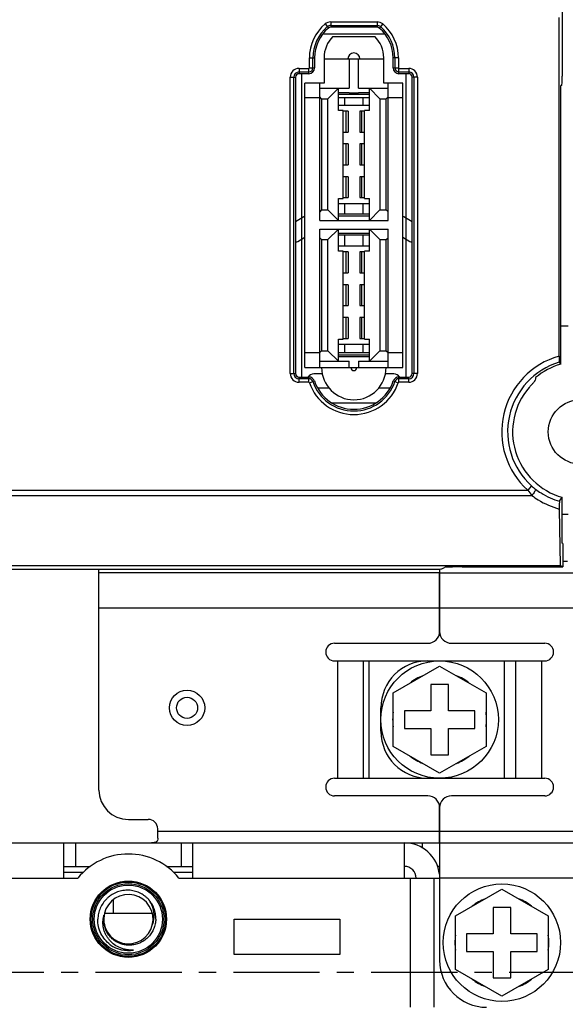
# Model space of a CAD drawing. Header units: millimetres. Extents: x 5740 to 7888, y -1457 to 417.
# Tile 109 of 120: x 7288 to 7335, y -11 to 73. Entities that reach past the tile are written whole.
import ezdxf

# ---------------------------------------------------------------- set-up
doc = ezdxf.new("R2010")
doc.units = ezdxf.units.MM
doc.header["$LTSCALE"] = 23.1
doc.header["$PDMODE"] = 3
doc.header["$PDSIZE"] = 0.31
doc.linetypes.add('CENTER', pattern=[50.8, 31.75, -6.35, 6.35, -6.35])
doc.layers.get('0').update_dxf_attribs({"linetype": 'CONTINUOUS'})
doc.layers.get('Defpoints').update_dxf_attribs({"linetype": 'CONTINUOUS'})
for name, color, linetype in [('3105162200_M5X102', 7, 'CONTINUOUS'), ('4611204032', 7, 'CONTINUOUS'), ('M5_NUT_5P182', 7, 'CONTINUOUS'), ('TEXT', 7, 'CONTINUOUS'), ('W3_BACKPLATE_1SLOT2', 7, 'CONTINUOUS'), ('W3_BACKPLATE_4SLOT2', 7, 'CONTINUOUS'), ('W3_BP_4SLOT_COVER1_2211232', 7, 'CONTINUOUS'), ('W3_BP_5SLOT_PCBA2', 7, 'CONTINUOUS')]:
    doc.layers.add(name, color=color, linetype=linetype)
doc.styles.get("Standard").update_dxf_attribs({"font": 'arial.ttf'})
doc.dimstyles.new('DIMSTYLE_2$0', dxfattribs={"dimtxt": 2.5, "dimasz": 3, "dimexe": 0.18, "dimexo": 0.0625, "dimgap": 0.09, "dimtad": 1, "dimdec": 0, "dimdsep": 46, "dimtxsty": 'Standard', "dimblk": '_FILLED', "dimcen": 0.09, "dimadec": 0, "dimazin": 0, "dimtp": 0.01, "dimtm": 0.01, "dimtfac": 1, "dimtdec": 0, "dimtofl": 0, "dimtmove": 0, "dimatfit": 3, "dimldrblk": '_FILLED', "dimfxl": 0, "dimtolj": 1, "dimarcsym": 0})
doc.dimstyles.new('DIMSTYLE_2$3', dxfattribs={"dimtxt": 2.5, "dimasz": 3, "dimexe": 0.18, "dimexo": 0.0625, "dimgap": 0.09, "dimtad": 1, "dimdec": 0, "dimdsep": 46, "dimtxsty": 'Standard', "dimblk": '_FILLED', "dimcen": 0.09, "dimadec": 0, "dimazin": 0, "dimtp": 0.01, "dimtm": 0.01, "dimtfac": 1, "dimtdec": 0, "dimtofl": 0, "dimtmove": 0, "dimatfit": 3, "dimldrblk": '_FILLED', "dimfxl": 0, "dimtolj": 1, "dimarcsym": 0})

# ---------------------------------------------------------------- blocks, each defined once
blk = doc.blocks.new('_FILLED')
at = {"color": 0, "linetype": 'ByBlock'}
blk.add_solid([(0, 0), (-1, 0.2), (-1, -0.2)], dxfattribs=at)
blk = doc.blocks.new('*D484')
at = {"color": 0, "linetype": 'Continuous', "lineweight": -2}
for p, q in [((7364.095, 203.017), (7500.495, 203.017)), ((7497.995, 198.017), (7497.995, -8.983)), ((7289.595, -13.983), (7500.495, -13.983))]:
    blk.add_line(p, q, dxfattribs=at)
at = {"layer": 'Defpoints', "color": 0, "linetype": 'Continuous'}
for p in [(7363.095, 203.017), (7288.595, -13.983), (7497.995, -13.983)]:
    blk.add_point(p, dxfattribs=at)
at = {"color": 0, "linetype": 'Continuous', "lineweight": -2, "xscale": 5, "yscale": 5, "zscale": 5}
for p, rotation in [((7497.995, 203.017), 90), ((7497.995, -13.983), 270)]:
    blk.add_blockref('_FILLED', p, dxfattribs=dict(at, rotation=rotation))
at = {"color": 0, "linetype": 'Continuous', "insert": (7491.828, 94.867), "char_height": 7.5, "attachment_point": 5, "rotation": 90}
blk.add_mtext('\\A1;217(8.54)', dxfattribs=at)
blk = doc.blocks.new('*D492')
at = {"color": 0, "linetype": 'Continuous', "lineweight": -2}
for p, q in [((7336.095, 37.017), (7336.095, -76.26)), ((7281.095, -8.983), (7281.095, -76.26)), ((7286.095, -73.76), (7331.095, -73.76))]:
    blk.add_line(p, q, dxfattribs=at)
at = {"layer": 'Defpoints', "color": 0, "linetype": 'Continuous'}
for p in [(7336.095, 38.017), (7281.095, -7.983), (7336.095, -73.76)]:
    blk.add_point(p, dxfattribs=at)
at = {"color": 0, "linetype": 'Continuous', "lineweight": -2, "xscale": 5, "yscale": 5, "zscale": 5, "rotation": 180}
blk.add_blockref('_FILLED', (7281.095, -73.76), dxfattribs=at)
at = {"color": 0, "linetype": 'Continuous', "lineweight": -2, "xscale": 5, "yscale": 5, "zscale": 5}
blk.add_blockref('_FILLED', (7336.095, -73.76), dxfattribs=at)
at = {"color": 0, "linetype": 'Continuous', "insert": (7308.595, -67.593), "char_height": 7.5, "attachment_point": 5}
blk.add_mtext('\\A1;55(2.17)', dxfattribs=at)
blk = doc.blocks.new('*D496')
at = {"color": 0, "linetype": 'Continuous', "lineweight": -2}
for p, q in [((7411.356, -2.983), (7411.356, 2.017)), ((7387.025, -7.983), (7413.856, -7.983)), ((7326.039, -13.983), (7413.856, -13.983)), ((7411.356, -18.983), (7411.356, -58.908))]:
    blk.add_line(p, q, dxfattribs=at)
at = {"layer": 'Defpoints', "color": 0, "linetype": 'Continuous'}
for p in [(7386.025, -7.983), (7325.039, -13.983), (7411.356, -13.983)]:
    blk.add_point(p, dxfattribs=at)
at = {"color": 0, "linetype": 'Continuous', "lineweight": -2, "xscale": 5, "yscale": 5, "zscale": 5}
for p, rotation in [((7411.356, -7.983), 270), ((7411.356, -13.983), 90)]:
    blk.add_blockref('_FILLED', p, dxfattribs=dict(at, rotation=rotation))
at = {"color": 0, "linetype": 'Continuous', "insert": (7405.189, -41.445), "char_height": 7.5, "attachment_point": 5, "rotation": 90}
blk.add_mtext('\\A1;6(0.24)', dxfattribs=at)
blk = doc.blocks.new('*D499')
at = {"color": 0, "linetype": 'Continuous', "lineweight": -2}
for p, q in [((7432.687, 107.114), (7342.398, 42.526)), ((7335.87, 38.017), (7336.32, 38.017)), ((7336.095, 37.792), (7336.095, 38.242))]:
    blk.add_line(p, q, dxfattribs=at)
at = {"layer": 'Defpoints', "color": 0, "linetype": 'Continuous'}
for p in [(7338.331, 39.617), (7333.858, 36.417)]:
    blk.add_point(p, dxfattribs=at)
at = {"color": 0, "linetype": 'Continuous', "lineweight": -2, "xscale": 5, "yscale": 5, "zscale": 5, "rotation": 215.577946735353}
blk.add_blockref('_FILLED', (7338.331, 39.617), dxfattribs=at)
at = {"color": 0, "linetype": 'Continuous', "insert": (7408.743, 97.568), "char_height": 7.5, "attachment_point": 5, "rotation": 35.57795}
blk.add_mtext('\\A1;{\\fISOCPEUR|b0|i0|c0|p34;%%C}5.5(0.22)', dxfattribs=at)
blk = doc.blocks.new('*D501')
at = {"color": 0, "linetype": 'Continuous', "lineweight": -2}
for p, q in [((7280.87, -7.983), (7281.32, -7.983)), ((7281.095, -8.208), (7281.095, -7.758)), ((7325.858, -56.342), (7286.359, -13.67))]:
    blk.add_line(p, q, dxfattribs=at)
at = {"layer": 'Defpoints', "color": 0, "linetype": 'Continuous'}
for p in [(7279.226, -5.965), (7282.963, -10.001)]:
    blk.add_point(p, dxfattribs=at)
at = {"color": 0, "linetype": 'Continuous', "lineweight": -2, "xscale": 5, "yscale": 5, "zscale": 5, "rotation": 132.7886541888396}
blk.add_blockref('_FILLED', (7282.963, -10.001), dxfattribs=at)
at = {"color": 0, "linetype": 'Continuous', "insert": (7313.381, -33.785), "char_height": 7.5, "attachment_point": 5, "rotation": 312.78865}
blk.add_mtext('\\A1;{\\fISOCPEUR|b0|i0|c0|p34;%%C}5.5(0.22)', dxfattribs=at)

msp = doc.modelspace()

# ---------------------------------------------------------------- linework, layer by layer
at = {"layer": '3105162200_M5X102', "color": 7}
for p, q in [((7320.145, 15.798), (7324.095, 18.078)), ((7324.095, 18.078), (7328.045, 15.798)), ((7324.845, 16.517), (7323.345, 16.517)), ((7323.345, 16.517), (7323.345, 14.267)), ((7324.845, 14.267), (7324.845, 16.517)), ((7320.145, 11.237), (7320.145, 15.798)), ((7328.045, 15.798), (7328.045, 11.237)), ((7323.345, 14.267), (7321.095, 14.267)), ((7321.095, 14.267), (7321.095, 12.767)), ((7327.095, 14.267), (7324.845, 14.267)), ((7327.095, 12.767), (7327.095, 14.267)), ((7321.095, 12.767), (7323.345, 12.767)), ((7323.345, 12.767), (7323.345, 10.517)), ((7324.845, 12.767), (7327.095, 12.767)), ((7324.845, 10.517), (7324.845, 12.767)), ((7324.095, 8.956), (7320.145, 11.237)), ((7328.045, 11.237), (7324.095, 8.956)), ((7323.345, 10.517), (7324.845, 10.517)), ((7325.445, -3.202), (7329.395, -0.922)), ((7329.395, -0.922), (7333.345, -3.202)), ((7330.145, -2.483), (7328.645, -2.483)), ((7328.645, -2.483), (7328.645, -4.733)), ((7330.145, -4.733), (7330.145, -2.483)), ((7325.445, -7.763), (7325.445, -3.202)), ((7333.345, -3.202), (7333.345, -7.763)), ((7328.645, -4.733), (7326.395, -4.733)), ((7326.395, -4.733), (7326.395, -6.233)), ((7332.395, -4.733), (7330.145, -4.733)), ((7332.395, -6.233), (7332.395, -4.733)), ((7326.395, -6.233), (7328.645, -6.233)), ((7328.645, -6.233), (7328.645, -8.483)), ((7330.145, -6.233), (7332.395, -6.233)), ((7330.145, -8.483), (7330.145, -6.233)), ((7329.395, -10.044), (7325.445, -7.763)), ((7333.345, -7.763), (7329.395, -10.044)), ((7328.645, -8.483), (7330.145, -8.483))]:
    msp.add_line(p, q, dxfattribs=at)
for centre in [(7324.095, 13.517), (7329.395, -5.483)]:
    msp.add_circle(centre, 5, dxfattribs=at)
for centre, start, end in [((7324.095, 13.517), 110.93128, 129.06872), ((7324.095, 13.517), 50.93128, 69.06872), ((7324.095, 13.517), 170.93128, 189.06872), ((7324.095, 13.517), 350.93128, 9.06872), ((7324.095, 13.517), 230.93128, 249.06872), ((7324.095, 13.517), 290.93128, 309.06872), ((7329.395, -5.483), 110.93128, 129.06872), ((7329.395, -5.483), 50.93128, 69.06872), ((7329.395, -5.483), 170.93128, 189.06872), ((7329.395, -5.483), 350.93128, 9.06872), ((7329.395, -5.483), 230.93128, 249.06872), ((7329.395, -5.483), 290.93128, 309.06872)]:
    msp.add_arc(centre, 4, start, end, dxfattribs=at)
at = {"layer": '4611204032', "color": 7}
for p, q in [((7314.154, 71.913), (7319.435, 71.913)), ((7315.017, 71.684), (7318.573, 71.684)), ((7314.255, 69.871), (7314.255, 67.722)), ((7314.255, 69.779), (7319.335, 69.779)), ((7316.401, 69.779), (7316.401, 67.278)), ((7317.188, 67.278), (7317.188, 69.779)), ((7319.335, 67.722), (7319.335, 69.871)), ((7312.375, 42.69), (7312.375, 68.522)), ((7321.214, 68.522), (7321.214, 42.69)), ((7314.255, 67.722), (7312.629, 67.722)), ((7312.629, 43.49), (7312.629, 67.722)), ((7313.886, 56.025), (7313.886, 67.722)), ((7313.886, 67.278), (7316.401, 67.278)), ((7315.474, 67.278), (7314.585, 66.389)), ((7315.474, 65.398), (7315.474, 67.278)), ((7317.188, 67.278), (7319.703, 67.278)), ((7319.004, 66.389), (7318.115, 67.278)), ((7318.115, 65.398), (7318.115, 67.278)), ((7320.96, 67.722), (7319.335, 67.722)), ((7319.703, 56.025), (7319.703, 67.722)), ((7320.96, 43.49), (7320.96, 67.722)), ((7313.886, 66.452), (7312.629, 66.452)), ((7314.036, 66.389), (7313.886, 66.538)), ((7314.036, 66.389), (7314.585, 66.389)), ((7314.036, 66.389), (7314.036, 56.914)), ((7314.585, 56.914), (7314.585, 66.389)), ((7315.474, 66.932), (7316.401, 66.932)), ((7315.474, 66.782), (7318.115, 66.782)), ((7318.115, 66.452), (7315.474, 66.452)), ((7315.992, 66.452), (7315.992, 65.853)), ((7316.401, 66.858), (7316.401, 66.932)), ((7317.188, 66.858), (7316.401, 66.858)), ((7317.188, 66.932), (7318.115, 66.932)), ((7317.188, 66.932), (7317.188, 66.858)), ((7317.597, 65.853), (7317.597, 66.452)), ((7319.004, 66.389), (7319.553, 66.389)), ((7319.004, 66.389), (7319.004, 56.914)), ((7319.553, 66.389), (7319.703, 66.538)), ((7319.553, 56.914), (7319.553, 66.389)), ((7320.96, 66.452), (7319.703, 66.452)), ((7315.474, 65.853), (7318.115, 65.853)), ((7315.88, 65.398), (7315.474, 65.398)), ((7315.88, 57.905), (7315.88, 65.398)), ((7316.299, 65.334), (7315.88, 65.334)), ((7316.144, 63.556), (7316.144, 65.334)), ((7316.299, 65.334), (7316.299, 63.556)), ((7317.709, 65.334), (7317.29, 65.334)), ((7317.29, 65.334), (7317.29, 63.556)), ((7317.445, 65.334), (7317.445, 63.556)), ((7318.115, 65.398), (7317.709, 65.398)), ((7317.709, 57.905), (7317.709, 65.398)), ((7315.88, 63.556), (7316.299, 63.556)), ((7317.29, 63.556), (7317.709, 63.556)), ((7316.299, 62.54), (7315.88, 62.54)), ((7316.144, 60.762), (7316.144, 62.54)), ((7316.299, 62.54), (7316.299, 60.762)), ((7317.709, 62.54), (7317.29, 62.54)), ((7317.29, 62.54), (7317.29, 60.762)), ((7317.445, 62.54), (7317.445, 60.762)), ((7315.88, 60.762), (7316.299, 60.762)), ((7317.29, 60.762), (7317.709, 60.762)), ((7316.299, 59.746), (7315.88, 59.746)), ((7316.144, 57.968), (7316.144, 59.746)), ((7316.299, 59.746), (7316.299, 57.968)), ((7317.709, 59.746), (7317.29, 59.746)), ((7317.29, 59.746), (7317.29, 57.968)), ((7317.445, 59.746), (7317.445, 57.968)), ((7315.474, 57.905), (7315.88, 57.905)), ((7315.474, 56.025), (7315.474, 57.905)), ((7315.88, 57.968), (7316.299, 57.968)), ((7317.29, 57.968), (7317.709, 57.968)), ((7317.709, 57.905), (7318.115, 57.905)), ((7318.115, 56.025), (7318.115, 57.905)), ((7315.474, 57.476), (7318.115, 57.476)), ((7315.992, 57.476), (7315.992, 56.546)), ((7317.597, 56.546), (7317.597, 57.476)), ((7314.036, 56.914), (7313.886, 56.764)), ((7314.036, 56.914), (7314.585, 56.914)), ((7314.585, 56.914), (7315.474, 56.025)), ((7318.115, 56.546), (7315.474, 56.546)), ((7318.115, 56.396), (7315.474, 56.396)), ((7318.115, 56.025), (7319.004, 56.914)), ((7319.004, 56.914), (7319.553, 56.914)), ((7319.553, 56.914), (7319.703, 56.764)), ((7313.886, 56.025), (7319.703, 56.025)), ((7313.886, 55.289), (7319.703, 55.289)), ((7313.886, 43.49), (7313.886, 55.289)), ((7314.036, 54.4), (7313.886, 54.55)), ((7315.474, 55.289), (7314.585, 54.4)), ((7315.474, 53.409), (7315.474, 55.289)), ((7315.474, 54.943), (7318.115, 54.943)), ((7315.474, 54.793), (7318.115, 54.793)), ((7315.992, 54.793), (7315.992, 53.864)), ((7317.597, 53.864), (7317.597, 54.793)), ((7319.004, 54.4), (7318.115, 55.289)), ((7318.115, 53.409), (7318.115, 55.289)), ((7319.553, 54.4), (7319.703, 54.55)), ((7319.703, 43.49), (7319.703, 55.289)), ((7314.036, 54.4), (7314.585, 54.4)), ((7314.036, 54.4), (7314.036, 44.926)), ((7314.585, 44.926), (7314.585, 54.4)), ((7315.474, 53.864), (7318.115, 53.864)), ((7319.004, 54.4), (7319.553, 54.4)), ((7319.004, 54.4), (7319.004, 44.926)), ((7319.553, 44.926), (7319.553, 54.4)), ((7315.88, 53.409), (7315.474, 53.409)), ((7315.88, 45.916), (7315.88, 53.409)), ((7316.299, 53.346), (7315.88, 53.346)), ((7316.144, 51.568), (7316.144, 53.346)), ((7316.299, 53.346), (7316.299, 51.568)), ((7317.709, 53.346), (7317.29, 53.346)), ((7317.29, 53.346), (7317.29, 51.568)), ((7317.445, 53.346), (7317.445, 51.568)), ((7318.115, 53.409), (7317.709, 53.409)), ((7317.709, 45.916), (7317.709, 53.409)), ((7315.88, 51.568), (7316.299, 51.568)), ((7317.29, 51.568), (7317.709, 51.568)), ((7316.299, 50.552), (7315.88, 50.552)), ((7316.144, 48.774), (7316.144, 50.552)), ((7316.299, 50.552), (7316.299, 48.774)), ((7317.709, 50.552), (7317.29, 50.552)), ((7317.29, 50.552), (7317.29, 48.774)), ((7317.445, 50.552), (7317.445, 48.774)), ((7315.88, 48.774), (7316.299, 48.774)), ((7317.29, 48.774), (7317.709, 48.774)), ((7316.299, 47.758), (7315.88, 47.758)), ((7316.144, 45.98), (7316.144, 47.758)), ((7316.299, 47.758), (7316.299, 45.98)), ((7317.709, 47.758), (7317.29, 47.758)), ((7317.29, 47.758), (7317.29, 45.98)), ((7317.445, 47.758), (7317.445, 45.98)), ((7315.474, 45.916), (7315.88, 45.916)), ((7315.474, 44.037), (7315.474, 45.916)), ((7315.474, 45.487), (7318.115, 45.487)), ((7315.88, 45.98), (7316.299, 45.98)), ((7315.992, 45.487), (7315.992, 44.76)), ((7317.29, 45.98), (7317.709, 45.98)), ((7317.597, 44.76), (7317.597, 45.487)), ((7317.709, 45.916), (7318.115, 45.916)), ((7318.115, 44.037), (7318.115, 45.916)), ((7313.886, 44.76), (7312.629, 44.76)), ((7314.036, 44.926), (7313.886, 44.776)), ((7314.036, 44.926), (7314.585, 44.926)), ((7314.585, 44.926), (7315.474, 44.037)), ((7318.115, 44.76), (7315.474, 44.76)), ((7318.115, 44.557), (7315.474, 44.557)), ((7318.115, 44.037), (7319.004, 44.926)), ((7319.004, 44.926), (7319.553, 44.926)), ((7319.553, 44.926), (7319.703, 44.776)), ((7320.96, 44.76), (7319.703, 44.76)), ((7313.886, 44.037), (7316.401, 44.037)), ((7318.115, 44.407), (7315.474, 44.407)), ((7316.401, 43.49), (7316.401, 44.037)), ((7317.188, 44.037), (7319.703, 44.037)), ((7317.188, 44.037), (7317.188, 43.49)), ((7312.629, 43.49), (7320.96, 43.49)), ((7318.636, 40.468), (7314.953, 40.468))]:
    msp.add_line(p, q, dxfattribs=at)
for centre, radius, start, end in [((7316.795, 69.871), 2.54, 134.427, 180), ((7316.795, 69.871), 2.54, 0, 45.573), ((7316.795, 69.779), 0.508, 0, 180), ((7316.795, 43.49), 2.743, 180, 0), ((7316.795, 43.49), 0.254, 180, 0)]:
    msp.add_arc(centre, radius, start, end, dxfattribs=at)
at = {"layer": 'M5_NUT_5P182', "color": 7}
for radius in [3.164, 3.029, 2.9]:
    msp.add_circle((7297.595, -3.483), radius, dxfattribs=at)
for centre, radius, start, end in [((7297.595, -3.483), 2.1, 189.29821, 189.01748), ((7297.599, -3.48), 2.677, 233.47319, 234.19376), ((7297.596, -3.483), 2.672, 234.19384, 234.61939), ((7297.659, -3.531), 2.671, 232.69531, 232.92261), ((7297.595, -3.483), 2.671, 234.65747, 279.60023), ((7297.591, -3.46), 2.695, 277.26887, 278.9876), ((7297.591, -3.46), 2.694, 278.98759, 279.5884)]:
    msp.add_arc(centre, radius, start, end, dxfattribs=at)
for points, knots in [([(7299.935, -3.483), (7299.941, -3.322), (7299.924, -3.078), (7299.852, -2.763), (7299.749, -2.457), (7299.562, -2.096), (7299.305, -1.781), (7299.066, -1.563), (7298.806, -1.371), (7298.447, -1.181), (7297.98, -1.042), (7297.495, -0.998), (7297.011, -1.049), (7296.545, -1.194), (7296.188, -1.387), (7295.928, -1.58), (7295.689, -1.796), (7295.429, -2.109), (7295.234, -2.465), (7295.12, -2.768), (7295.035, -3.08), (7295.005, -3.322), (7295, -3.483)], [0, 0, 0, 0, 0.062471, 0.093746, 0.125022, 0.187495, 0.24997, 0.281247, 0.312524, 0.375001, 0.43748, 0.499961, 0.562443, 0.624926, 0.687412, 0.718691, 0.749971, 0.812459, 0.874948, 0.906227, 0.937506, 1, 1, 1, 1]), ([(7299.766, -3.483), (7299.776, -3.41), (7299.789, -3.262), (7299.785, -3.04), (7299.759, -2.82), (7299.697, -2.531), (7299.566, -2.183), (7299.409, -1.93), (7299.321, -1.811)], [0, 0, 0, 0, 0.12496, 0.249984, 0.375018, 0.500067, 0.749967, 1, 1, 1, 1]), ([(7298.04, -6.117), (7297.85, -6.127), (7297.563, -6.112), (7297.192, -6.03), (7296.831, -5.908), (7296.411, -5.678), (7296.054, -5.359), (7295.821, -5.059), (7295.675, -4.814), (7295.559, -4.553), (7295.477, -4.279), (7295.431, -3.998), (7295.421, -3.713), (7295.449, -3.429), (7295.492, -3.244), (7295.52, -3.154)], [0, 0, 0, 0, 0.125074, 0.187688, 0.2503, 0.375263, 0.500176, 0.562708, 0.625232, 0.687743, 0.750236, 0.812703, 0.875157, 0.9376, 1, 1, 1, 1]), ([(7296.041, -5.656), (7295.875, -5.53), (7295.573, -5.237), (7295.235, -4.706), (7295.031, -4.11), (7294.994, -3.691), (7295, -3.483)], [0, 0, 0, 0, 0.250026, 0.500021, 0.750006, 1, 1, 1, 1]), ([(7299.935, -3.483), (7299.931, -3.621), (7299.897, -3.896), (7299.773, -4.294), (7299.581, -4.663), (7299.325, -4.991), (7299.015, -5.268), (7298.659, -5.484), (7298.269, -5.631), (7297.86, -5.704), (7297.443, -5.699), (7297.035, -5.618), (7296.65, -5.46), (7296.301, -5.233), (7296.002, -4.943), (7295.764, -4.602), (7295.597, -4.22), (7295.537, -3.949), (7295.52, -3.812)], [0, 0, 0, 0, 0.062513, 0.12502, 0.18753, 0.250036, 0.312542, 0.375045, 0.437548, 0.50005, 0.562549, 0.625048, 0.687545, 0.75004, 0.812532, 0.875025, 0.93751, 1, 1, 1, 1]), ([(7299.636, -3.974), (7299.683, -3.856), (7299.731, -3.692), (7299.76, -3.525), (7299.766, -3.483)], [0, 0, 0, 0, 0.749793, 1, 1, 1, 1])]:
    msp.add_open_spline(points, degree=3, knots=knots, dxfattribs=at)
at = {"layer": 'TEXT', "color": 7, "linetype": 'CENTER', "ltscale": 0.01}
msp.add_line((7142.25, -7.983), (7386.025, -7.983), dxfattribs=at)
at = {"layer": 'W3_BACKPLATE_1SLOT2', "color": 7}
for p, q in [((7334.595, 27.017), (7334.995, 27.017)), ((7324.095, 26.338), (7324.095, 21.017)), ((7324.095, 26.017), (7369.674, 26.017)), ((7367.095, 23.017), (7324.095, 23.017)), ((7325.095, 20.017), (7333.045, 20.017)), ((7323.095, 18.517), (7333.045, 18.517)), ((7329.595, 18.517), (7329.595, 8.517)), ((7330.595, 8.517), (7330.595, 18.517)), ((7332.795, 8.517), (7332.795, 18.517)), ((7319.095, 12.517), (7319.095, 14.517)), ((7323.095, 8.517), (7333.045, 8.517)), ((7333.045, 7.017), (7325.095, 7.017)), ((7324.095, 6.017), (7324.095, -6.983)), ((7324.095, 4.017), (7367.095, 4.017)), ((7324.095, 3.017), (7367.095, 3.017)), ((7336.287, 0.017), (7324.095, 0.017))]:
    msp.add_line(p, q, dxfattribs=at)
for centre, radius, start, end in [((7325.095, 21.017), 1, 180, 270), ((7333.045, 19.267), 0.75, 270, 90), ((7323.095, 14.517), 4, 90, 180), ((7323.095, 12.517), 4, 180, 270), ((7333.045, 7.767), 0.75, 270, 90), ((7325.095, 6.017), 1, 90, 180), ((7328.095, -6.983), 4, 180, 270)]:
    msp.add_arc(centre, radius, start, end, dxfattribs=at)
at = {"layer": 'W3_BACKPLATE_4SLOT2', "color": 7}
for p, q in [((7334.537, 31.017), (7335.052, 31.017)), ((7295.095, 7.517), (7295.095, 26.317)), ((7324.095, 26.017), (7295.095, 26.017)), ((7324.095, 26.338), (7324.095, 26.023)), ((7324.095, 21.017), (7324.095, 26.017)), ((7324.095, 23.017), (7295.095, 23.017)), ((7315.145, 20.017), (7323.095, 20.017)), ((7315.145, 18.517), (7323.095, 18.517)), ((7315.395, 18.517), (7315.395, 8.517)), ((7317.595, 18.517), (7317.595, 8.517)), ((7318.095, 8.517), (7318.095, 18.517)), ((7315.145, 8.517), (7323.095, 8.517)), ((7323.095, 7.017), (7315.145, 7.017)), ((7324.095, 3.023), (7324.095, 6.017)), ((7297.595, 5.017), (7299.295, 5.017)), ((7300.095, 3.417), (7300.095, 4.217)), ((7300.095, 4.017), (7324.095, 4.017)), ((7152.095, 3.017), (7324.095, 3.017)), ((7292.095, 0.017), (7292.095, 3.017)), ((7293.095, 3.017), (7293.095, 1.017)), ((7302.095, 3.017), (7302.095, 1.017)), ((7303.095, 0.017), (7303.095, 3.017)), ((7321.095, 0.017), (7321.095, 3.017)), ((7322.595, 3.017), (7322.595, 2.614)), ((7292.095, 1.017), (7294.356, 1.017)), ((7300.833, 1.017), (7303.095, 1.017)), ((7324.095, 1.017), (7323.92, 1.017)), ((7258.902, 0.017), (7293.287, 0.017)), ((7292.095, 0.517), (7293.756, 0.517)), ((7301.433, 0.517), (7303.095, 0.517)), ((7301.902, 0.017), (7324.095, 0.017)), ((7321.595, 0.017), (7321.595, -10.983)), ((7323.595, 0.017), (7323.595, -10.983)), ((7296.295, -1.834), (7296.295, -2.983)), ((7295.557, -2.983), (7299.633, -2.983)), ((7306.595, -3.483), (7315.595, -3.483)), ((7306.595, -6.483), (7306.595, -3.483)), ((7315.595, -3.483), (7315.595, -6.483)), ((7315.595, -6.483), (7306.595, -6.483))]:
    msp.add_line(p, q, dxfattribs=at)
for centre, radius in [((7336.095, 38.017), 2.75), ((7302.595, 14.517), 1.5), ((7302.595, 14.517), 0.9), ((7297.595, -3.483), 3.25)]:
    msp.add_circle(centre, radius, dxfattribs=at)
for centre, radius, start, end in [((7323.095, 21.017), 1, 270, 0), ((7315.145, 19.267), 0.75, 90, 270), ((7315.145, 7.767), 0.75, 90, 270), ((7297.595, 7.517), 2.5, 180, 270), ((7323.095, 6.017), 1, 0, 90), ((7299.295, 4.217), 0.8, 0, 90), ((7321.095, 0.017), 3, 6.10772, 90), ((7297.595, -3.483), 5.55, 39.09666, 140.90334), ((7321.095, 0.017), 1, 0, 90)]:
    msp.add_arc(centre, radius, start, end, dxfattribs=at)
msp.add_open_spline([(7300.095, 3.417), (7300.095, 3.352), (7300.091, 3.257), (7300.039, 3.147), (7299.953, 3.066), (7299.784, 3.023), (7299.644, 3.02), (7299.564, 3.018)], degree=3, knots=[0, 0, 0, 0, 0.250381, 0.355454, 0.457274, 0.693966, 1, 1, 1, 1], dxfattribs=at)
at = {"layer": 'W3_BP_4SLOT_COVER1_2211232', "color": 7}
for p, q in [((7334.537, 151.492), (7334.537, 68.322)), ((7334.259, 44.469), (7334.259, 73.308)), ((7314.337, 72.755), (7314.628, 72.413)), ((7314.823, 72.934), (7318.766, 72.934)), ((7314.823, 72.934), (7314.823, 72.484)), ((7314.823, 72.635), (7318.766, 72.635)), ((7318.766, 72.484), (7314.823, 72.484)), ((7318.766, 72.934), (7318.766, 72.484)), ((7319.253, 72.755), (7318.961, 72.413)), ((7313.005, 69.871), (7313.455, 69.871)), ((7313.005, 69.022), (7313.005, 69.871)), ((7313.304, 69.022), (7313.304, 69.871)), ((7313.455, 69.871), (7313.455, 69.022)), ((7320.584, 69.871), (7320.135, 69.871)), ((7320.135, 69.022), (7320.135, 69.871)), ((7320.286, 69.871), (7320.286, 69.022)), ((7320.584, 69.871), (7320.584, 69.022)), ((7312.129, 68.972), (7312.955, 68.972)), ((7312.129, 68.972), (7312.129, 68.522)), ((7312.955, 68.522), (7312.955, 68.972)), ((7313.005, 69.022), (7313.455, 69.022)), ((7320.135, 69.022), (7320.584, 69.022)), ((7320.635, 68.972), (7321.46, 68.972)), ((7320.635, 68.522), (7320.635, 68.972)), ((7321.46, 68.972), (7321.46, 68.522)), ((7311.379, 68.222), (7311.829, 68.222)), ((7311.379, 42.99), (7311.379, 68.222)), ((7311.678, 42.99), (7311.678, 68.222)), ((7311.829, 68.222), (7311.829, 42.99)), ((7312.129, 68.673), (7312.955, 68.673)), ((7312.955, 68.522), (7312.129, 68.522)), ((7320.635, 68.673), (7321.46, 68.673)), ((7321.46, 68.522), (7320.635, 68.522)), ((7322.21, 68.222), (7321.76, 68.222)), ((7321.76, 42.99), (7321.76, 68.222)), ((7321.911, 68.222), (7321.911, 42.99)), ((7322.21, 68.222), (7322.21, 42.99)), ((7334.495, 67.522), (7334.406, 67.522)), ((7334.406, 43.78), (7334.406, 67.522)), ((7311.379, 42.99), (7311.829, 42.99)), ((7322.21, 42.99), (7321.76, 42.99)), ((7312.129, 42.69), (7312.966, 42.69)), ((7312.129, 42.241), (7312.129, 42.69)), ((7312.966, 42.539), (7312.129, 42.539)), ((7312.966, 42.241), (7312.129, 42.241)), ((7312.966, 42.241), (7312.966, 42.69)), ((7313.013, 42.207), (7313.439, 42.351)), ((7320.15, 42.351), (7320.576, 42.207)), ((7320.623, 42.69), (7321.46, 42.69)), ((7320.623, 42.241), (7320.623, 42.69)), ((7321.46, 42.539), (7320.623, 42.539)), ((7321.46, 42.241), (7320.623, 42.241)), ((7321.46, 42.241), (7321.46, 42.69)), ((7168.595, 33.043), (7331.594, 33.043)), ((7331.928, 33.412), (7331.594, 33.043)), ((7168.241, 32.601), (7331.948, 32.601)), ((7334.537, 28.542), (7334.537, 32.444)), ((7334.281, 31.448), (7334.359, 26.631)), ((7334.595, 28.513), (7334.537, 28.542)), ((7334.595, 28.513), (7334.595, 26.513)), ((7248.684, 26.317), (7322.778, 26.317)), ((7249.229, 26.631), (7334.359, 26.631)), ((7324.276, 26.354), (7324.52, 26.476)), ((7326.018, 26.513), (7334.595, 26.513)), ((7334.595, 26.513), (7334.359, 26.631))]:
    msp.add_line(p, q, dxfattribs=at)
for centre, radius, start, end in [((7316.795, 69.871), 3.79, 130.43354, 180), ((7316.795, 69.871), 3.491, 130.43354, 180), ((7316.795, 69.871), 3.34, 130.43354, 180), ((7314.823, 72.184), 0.75, 90, 130.43354), ((7314.823, 72.184), 0.451, 90, 130.43354), ((7314.823, 72.184), 0.3, 90, 130.43354), ((7318.766, 72.184), 0.75, 49.56646, 90), ((7318.766, 72.184), 0.451, 49.56646, 90), ((7318.766, 72.184), 0.3, 49.56646, 90), ((7316.795, 69.871), 3.34, 0, 49.56646), ((7316.795, 69.871), 3.491, 0, 49.56646), ((7316.795, 69.871), 3.79, 0, 49.56646), ((7312.129, 68.222), 0.75, 90, 180), ((7312.955, 69.022), 0.5, 270, 0), ((7312.955, 69.022), 0.349, 270, 0), ((7312.955, 69.022), 0.0501, 270, 0), ((7320.635, 69.022), 0.5, 180, 270), ((7320.635, 69.022), 0.349, 180, 270), ((7320.635, 69.022), 0.0501, 180, 270), ((7321.46, 68.222), 0.75, 0, 90), ((7312.129, 68.222), 0.451, 90, 180), ((7312.129, 68.222), 0.3, 90, 180), ((7321.46, 68.222), 0.451, 0, 90), ((7321.46, 68.222), 0.3, 0, 90), ((7336.095, 38.017), 6.708, 105.8791, 227.86373), ((7336.095, 38.017), 6.21, 106.95988, 227.86373), ((7336.095, 38.017), 6.005, 106.33237, 129.71157), ((7246.54, -16.964), 106.819, 34.65695, 34.77263), ((7312.129, 42.99), 0.75, 180, 270), ((7312.129, 42.99), 0.451, 180, 270), ((7312.129, 42.99), 0.3, 180, 270), ((7321.46, 42.99), 0.75, 270, 0), ((7321.46, 42.99), 0.451, 270, 0), ((7321.46, 42.99), 0.3, 270, 0), ((7312.966, 42.19), 0.5, 18.75533, 90), ((7312.966, 42.19), 0.349, 18.75533, 90), ((7312.966, 42.19), 0.0501, 18.75533, 90), ((7316.795, 43.49), 3.993, 198.75533, 341.24467), ((7316.795, 43.49), 3.694, 198.75533, 341.24467), ((7316.795, 43.49), 3.543, 198.75533, 341.24467), ((7320.623, 42.19), 0.5, 90, 161.24467), ((7320.623, 42.19), 0.349, 90, 161.24467), ((7320.623, 42.19), 0.0501, 90, 161.24467), ((7348.842, 41.101), 16.655, 174.7091, 175.46737), ((7336.095, 38.017), 5.786, 139.17914, 254.3836), ((7336.965, 36.995), 6.669, 216.3453, 221.20844), ((7335.244, 37.079), 4.944, 227.88008, 232.82183), ((7251.007, 89.906), 101.386, 325.24317, 325.4753)]:
    msp.add_arc(centre, radius, start, end, dxfattribs=at)
for centre, major_axis, ratio, start_param, end_param in [((7334.495, 68.322), (0, 0.8), 0.052408, -3.141593, -1.570796), ((7322.778, 26.356), (1.5, 0), 0.026186, -1.570796, -0.05236), ((7326.018, 26.474), (1.5, 0), 0.026186, 1.570796, 3.089233)]:
    msp.add_ellipse(centre, major_axis=major_axis, ratio=ratio, start_param=start_param, end_param=end_param, dxfattribs=at)
for points, knots in [([(7334.259, 44.469), (7334.259, 44.408), (7334.26, 44.292), (7334.264, 44.155), (7334.269, 44.063), (7334.272, 44.013), (7334.277, 43.98), (7334.28, 43.962), (7334.283, 43.957)], [0, 0, 0, 0, 0.359914, 0.674584, 0.80083, 0.899685, 0.966814, 1, 1, 1, 1]), ([(7331.716, 41.8), (7331.779, 41.873), (7331.9, 42.01), (7332.045, 42.169), (7332.14, 42.278), (7332.191, 42.338), (7332.222, 42.382), (7332.238, 42.407), (7332.239, 42.417)], [0, 0, 0, 0, 0.360394, 0.67287, 0.79745, 0.895284, 0.963139, 1, 1, 1, 1]), ([(7332.256, 33.14), (7332.261, 33.132), (7332.26, 33.105), (7332.239, 33.035), (7332.178, 32.919), (7332.077, 32.765), (7331.994, 32.656), (7331.948, 32.601)], [0, 0, 0, 0, 0.045086, 0.118847, 0.349982, 0.66162, 1, 1, 1, 1]), ([(7332.256, 33.14), (7332.409, 33.025), (7333.04, 32.589), (7333.751, 32.269), (7334.303, 32.106)], [0, 0, 0, 0, 0.248993, 1, 1, 1, 1]), ([(7331.948, 32.601), (7332.121, 32.47), (7332.838, 31.976), (7333.651, 31.621), (7334.281, 31.448)], [0, 0, 0, 0, 0.24921, 1, 1, 1, 1]), ([(7334.303, 32.106), (7334.299, 32.1), (7334.297, 32.076), (7334.291, 32.031), (7334.287, 31.963), (7334.282, 31.84), (7334.279, 31.666), (7334.28, 31.522), (7334.281, 31.448)], [0, 0, 0, 0, 0.033742, 0.104857, 0.210293, 0.343452, 0.6629, 1, 1, 1, 1])]:
    msp.add_open_spline(points, degree=3, knots=knots, dxfattribs=at)
at = {"layer": 'W3_BP_5SLOT_PCBA2', "color": 7}
for p, q in [((7312.543, 56.328), (7311.829, 55.916)), ((7321.76, 55.916), (7321.046, 56.328)), ((7312.019, 54.236), (7312.629, 54.588)), ((7320.96, 54.588), (7321.57, 54.236)), ((7335.052, 47.017), (7334.406, 47.017)), ((7314.104, 42.957), (7313.395, 42.957)), ((7320.195, 42.957), (7319.485, 42.957)), ((7313.705, 41.757), (7314.67, 41.757)), ((7318.919, 41.757), (7319.884, 41.757))]:
    msp.add_line(p, q, dxfattribs=at)
for centre, radius, start, end in [((7312.931, 55.657), 0.775, 112.94164, 120), ((7320.658, 55.657), 0.775, 60, 67.05836), ((7311.632, 54.907), 0.775, 284.74137, 300), ((7321.957, 54.907), 0.775, 240, 255.25863), ((7313.395, 42.357), 0.6, 90, 146.0771), ((7320.195, 42.357), 0.6, 33.9229, 90)]:
    msp.add_arc(centre, radius, start, end, dxfattribs=at)

# ---------------------------------------------------------------- dimensions: what is measured, and where the dimension line sits
at = {"color": 7, "linetype": 'Continuous'}
for base, p1, p2, text, picture, middle in [((7497.995, -13.983), (7363.095, 203.017), (7288.595, -13.983), '<>(8.54)', '*D484', (7497.995, 94.867)), ((7411.356, -13.983), (7386.025, -7.983), (7325.039, -13.983), '<>(0.24)', '*D496', (7411.356, -41.445))]:
    dim = msp.add_linear_dim(base=base, p1=p1, p2=p2, angle=90, text=text, dimstyle='DIMSTYLE_2$0', override={"dimscale": 2.5, "dimtxt": 3, "dimasz": 2, "dimexe": 1, "dimexo": 0.4, "dimgap": 0.5, "dimtad": 3, "dimdec": 2}, dxfattribs=at)
    dim.commit()
    dim.dimension.update_dxf_attribs({"geometry": picture, "text_midpoint": middle, "dimtype": 160})
at = {"color": 0, "linetype": 'Continuous'}
for p1, p2, picture, middle in [((7333.858, 36.417), (7338.331, 39.617), '*D499', (7412.331, 92.552)), ((7279.226, -5.965), (7282.963, -10.001), '*D501', (7308.856, -37.974))]:
    dim = msp.add_diameter_dim_2p(p1=p1, p2=p2, text='{\\fISOCPEUR|b0|i0|c0|p34;%%C}5.5(0.22)', dimstyle='DIMSTYLE_2$3', override={"dimscale": 2.5, "dimtxt": 3, "dimasz": 2, "dimexe": 1, "dimexo": 0.4, "dimgap": 0.5, "dimtad": 3, "dimdec": 2}, dxfattribs=at)
    dim.commit()
    dim.dimension.update_dxf_attribs({"geometry": picture, "text_midpoint": middle, "dimtype": 163})
at = {"color": 7, "linetype": 'Continuous'}
dim = msp.add_linear_dim(base=(7336.095, -73.76), p1=(7281.095, -7.983), p2=(7336.095, 38.017), text='<>(2.17)', dimstyle='DIMSTYLE_2$0', override={"dimscale": 2.5, "dimtxt": 3, "dimasz": 2, "dimexe": 1, "dimexo": 0.4, "dimgap": 0.5, "dimtad": 3, "dimdec": 2}, dxfattribs=at)
dim.commit()
dim.dimension.update_dxf_attribs({"geometry": '*D492', "text_midpoint": (7308.595, -67.593)})

doc.saveas('drawing.dxf')
